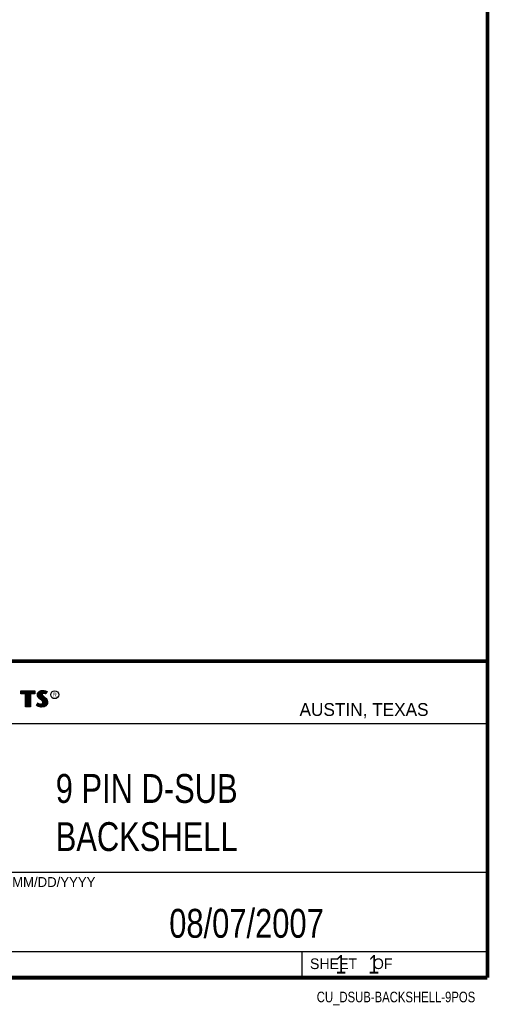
# Model space of a CAD drawing. Header units: inches. Extents: x 0.2 to 16.8, y 0.1 to 10.8.
# Tile 9 of 10: x 14.2 to 16.8, y 0.1 to 5.4. Entities that reach past the tile are written whole.
import ezdxf
from ezdxf.enums import TextEntityAlignment as Align

# ---------------------------------------------------------------- set-up
doc = ezdxf.new("R2010")
doc.units = ezdxf.units.IN
doc.header["$LTSCALE"] = 0.935
doc.header["$MEASUREMENT"] = 0
doc.layers.get('0').update_dxf_attribs({"linetype": 'CONTINUOUS'})
doc.styles.get("Standard").update_dxf_attribs({"font": 'txt', "width": 0.8})

msp = doc.modelspace()

# ---------------------------------------------------------------- linework, layer by layer
at = {"color": 2, "linetype": 'CONTINUOUS'}
for p, q in [((13.0652, 1.9695), (16.745, 1.9695)), ((16.745, 1.9695), (16.745, 0.2605)), ((14.2237, 1.8113), (14.3005, 1.8113)), ((14.2237, 1.795), (14.2237, 1.8113)), ((14.3005, 1.8113), (14.3005, 1.795)), ((14.3255, 1.8083), (14.3342, 1.8118)), ((14.3342, 1.8118), (14.3438, 1.8128)), ((14.3438, 1.8128), (14.3503, 1.8124)), ((14.3503, 1.8124), (14.3573, 1.8109)), ((14.2488, 1.795), (14.2237, 1.795)), ((14.2262, 1.8087), (14.2979, 1.8087)), ((14.2262, 1.7975), (14.2262, 1.8087)), ((14.2514, 1.7975), (14.2262, 1.7975)), ((14.2282, 1.7975), (14.2282, 1.8087)), ((14.2317, 1.7975), (14.2317, 1.8087)), ((14.2351, 1.7975), (14.2351, 1.8087)), ((14.2386, 1.7975), (14.2386, 1.8087)), ((14.2421, 1.7975), (14.2421, 1.8087)), ((14.2456, 1.7975), (14.2456, 1.8087)), ((14.2488, 1.724), (14.2488, 1.795)), ((14.249, 1.7975), (14.249, 1.8087)), ((14.2514, 1.7975), (14.2525, 1.8087)), ((14.2514, 1.7266), (14.2514, 1.7975)), ((14.256, 1.7266), (14.256, 1.8087)), ((14.2595, 1.7266), (14.2595, 1.8087)), ((14.2629, 1.7266), (14.2629, 1.8087)), ((14.2664, 1.7266), (14.2664, 1.8087)), ((14.2699, 1.7266), (14.2699, 1.8087)), ((14.2727, 1.7975), (14.2734, 1.8087)), ((14.2979, 1.7975), (14.2727, 1.7975)), ((14.2727, 1.7975), (14.2727, 1.7266)), ((14.3005, 1.795), (14.2753, 1.795)), ((14.2753, 1.795), (14.2753, 1.724)), ((14.2768, 1.7975), (14.2768, 1.8087)), ((14.2803, 1.7975), (14.2803, 1.8087)), ((14.2838, 1.7975), (14.2838, 1.8087)), ((14.2873, 1.7975), (14.2873, 1.8087)), ((14.2907, 1.7975), (14.2907, 1.8087)), ((14.2942, 1.7975), (14.2942, 1.8087)), ((14.2979, 1.8087), (14.2979, 1.7975)), ((14.3132, 1.7895), (14.3147, 1.797)), ((14.3138, 1.7838), (14.3132, 1.7895)), ((14.3158, 1.7787), (14.3138, 1.7838)), ((14.3147, 1.797), (14.3194, 1.8038)), ((14.3158, 1.7893), (14.3171, 1.796)), ((14.3163, 1.7844), (14.3158, 1.7893)), ((14.3185, 1.7748), (14.3158, 1.7787)), ((14.318, 1.7798), (14.3163, 1.7844)), ((14.3171, 1.796), (14.3212, 1.8021)), ((14.3204, 1.7764), (14.318, 1.7798)), ((14.3237, 1.7695), (14.3185, 1.7748)), ((14.3186, 1.7785), (14.3186, 1.7981)), ((14.3194, 1.8038), (14.3255, 1.8083)), ((14.3255, 1.7714), (14.3204, 1.7764)), ((14.3212, 1.8021), (14.3268, 1.8061)), ((14.322, 1.7748), (14.322, 1.8026)), ((14.3357, 1.7595), (14.3237, 1.7695)), ((14.3255, 1.7713), (14.3255, 1.8052)), ((14.3375, 1.7613), (14.3255, 1.7714)), ((14.3268, 1.8061), (14.3349, 1.8093)), ((14.329, 1.7684), (14.329, 1.807)), ((14.3325, 1.7655), (14.3325, 1.8084)), ((14.3349, 1.8093), (14.3439, 1.8103)), ((14.3396, 1.7556), (14.3357, 1.7595)), ((14.337, 1.7936), (14.3359, 1.8094)), ((14.3359, 1.7626), (14.3368, 1.7911)), ((14.337, 1.7936), (14.3368, 1.7911)), ((14.3368, 1.7911), (14.3376, 1.7874)), ((14.3387, 1.7962), (14.337, 1.7936)), ((14.3416, 1.7572), (14.3375, 1.7613)), ((14.3376, 1.7874), (14.3413, 1.7829)), ((14.3411, 1.7979), (14.3387, 1.7962)), ((14.3395, 1.7928), (14.3393, 1.7913)), ((14.3393, 1.7913), (14.3399, 1.7886)), ((14.3394, 1.7967), (14.3394, 1.8098)), ((14.3394, 1.7594), (14.3394, 1.7852)), ((14.3405, 1.7944), (14.3395, 1.7928)), ((14.3399, 1.7886), (14.3431, 1.7847)), ((14.3422, 1.7956), (14.3405, 1.7944)), ((14.3442, 1.7988), (14.3411, 1.7979)), ((14.3413, 1.7829), (14.3529, 1.7732)), ((14.3447, 1.7964), (14.3422, 1.7956)), ((14.3429, 1.7984), (14.3429, 1.8102)), ((14.3429, 1.7552), (14.3429, 1.7815)), ((14.3431, 1.7847), (14.3546, 1.7751)), ((14.3439, 1.8103), (14.3499, 1.8099)), ((14.3474, 1.7992), (14.3442, 1.7988)), ((14.3474, 1.7967), (14.3447, 1.7964)), ((14.3464, 1.7991), (14.3464, 1.8101)), ((14.3464, 1.7266), (14.3464, 1.7787)), ((14.3506, 1.799), (14.3474, 1.7992)), ((14.3503, 1.7965), (14.3474, 1.7967)), ((14.3498, 1.7991), (14.3498, 1.8099)), ((14.3498, 1.7271), (14.3498, 1.7758)), ((14.3499, 1.8099), (14.3567, 1.8085)), ((14.3548, 1.7956), (14.3503, 1.7965)), ((14.3554, 1.7981), (14.3506, 1.799)), ((14.3529, 1.7732), (14.356, 1.7701)), ((14.3533, 1.7985), (14.3533, 1.8092)), ((14.3533, 1.7293), (14.3533, 1.7728)), ((14.3546, 1.7751), (14.3578, 1.7719)), ((14.3572, 1.7949), (14.3548, 1.7956)), ((14.3583, 1.7972), (14.3554, 1.7981)), ((14.356, 1.7701), (14.359, 1.767)), ((14.3567, 1.8085), (14.3607, 1.807)), ((14.3568, 1.7976), (14.3568, 1.8084)), ((14.3568, 1.7306), (14.3568, 1.7693)), ((14.3596, 1.7934), (14.3572, 1.7949)), ((14.3573, 1.8109), (14.3617, 1.8094)), ((14.3578, 1.7719), (14.3609, 1.7686)), ((14.3586, 1.797), (14.3583, 1.7972)), ((14.3631, 1.806), (14.3586, 1.797)), ((14.359, 1.767), (14.3624, 1.7626)), ((14.3665, 1.8071), (14.3596, 1.7934)), ((14.3603, 1.8003), (14.3603, 1.8072)), ((14.3603, 1.7344), (14.3603, 1.7654)), ((14.3607, 1.807), (14.3631, 1.806)), ((14.3609, 1.7686), (14.3645, 1.764)), ((14.3617, 1.8094), (14.3665, 1.8071)), ((14.3624, 1.7626), (14.3649, 1.7576)), ((14.3645, 1.764), (14.3672, 1.7586)), ((14.3672, 1.7586), (14.3686, 1.7542)), ((14.2753, 1.724), (14.2488, 1.724)), ((14.2727, 1.7266), (14.2514, 1.7266)), ((14.3092, 1.7305), (14.317, 1.7449)), ((14.3141, 1.7272), (14.3092, 1.7305)), ((14.3125, 1.7314), (14.3178, 1.7412)), ((14.3153, 1.7295), (14.3125, 1.7314)), ((14.3189, 1.7253), (14.3141, 1.7272)), ((14.3151, 1.7296), (14.3151, 1.7361)), ((14.3197, 1.7277), (14.3153, 1.7295)), ((14.317, 1.7449), (14.3203, 1.7425)), ((14.3178, 1.7412), (14.319, 1.7404)), ((14.3186, 1.728), (14.319, 1.7404)), ((14.326, 1.7238), (14.3189, 1.7253)), ((14.319, 1.7404), (14.3226, 1.7385)), ((14.3264, 1.7263), (14.3197, 1.7277)), ((14.3203, 1.7425), (14.3236, 1.7409)), ((14.322, 1.7272), (14.322, 1.7387)), ((14.3226, 1.7385), (14.3274, 1.7369)), ((14.3236, 1.7409), (14.3279, 1.7394)), ((14.3255, 1.7264), (14.3255, 1.7376)), ((14.332, 1.7229), (14.326, 1.7238)), ((14.3322, 1.7254), (14.3264, 1.7263)), ((14.3274, 1.7369), (14.3318, 1.7364)), ((14.3279, 1.7394), (14.3318, 1.7389)), ((14.329, 1.7259), (14.329, 1.7367)), ((14.3318, 1.7389), (14.3354, 1.7392)), ((14.3318, 1.7364), (14.336, 1.7367)), ((14.3363, 1.7227), (14.332, 1.7229)), ((14.3362, 1.7253), (14.3322, 1.7254)), ((14.3325, 1.7254), (14.3325, 1.7363)), ((14.3354, 1.7392), (14.3381, 1.7403)), ((14.3359, 1.7252), (14.3359, 1.7367)), ((14.336, 1.7367), (14.3393, 1.738)), ((14.3492, 1.727), (14.3362, 1.7253)), ((14.35, 1.7245), (14.3363, 1.7227)), ((14.3381, 1.7403), (14.3407, 1.7421)), ((14.3393, 1.738), (14.3426, 1.7403)), ((14.3394, 1.7257), (14.3394, 1.7381)), ((14.3419, 1.752), (14.3396, 1.7556)), ((14.3407, 1.7421), (14.3422, 1.7445)), ((14.3442, 1.753), (14.3416, 1.7572)), ((14.3429, 1.7482), (14.3419, 1.752)), ((14.3422, 1.7445), (14.3429, 1.7482)), ((14.3426, 1.7403), (14.3446, 1.7435)), ((14.3429, 1.7262), (14.3429, 1.7405)), ((14.3455, 1.7483), (14.3442, 1.753)), ((14.3446, 1.7435), (14.3455, 1.7483)), ((14.358, 1.7319), (14.3492, 1.727)), ((14.3596, 1.7299), (14.35, 1.7245)), ((14.3631, 1.7376), (14.358, 1.7319)), ((14.3653, 1.7362), (14.3596, 1.7299)), ((14.3657, 1.7434), (14.3631, 1.7376)), ((14.3637, 1.7383), (14.3649, 1.7576)), ((14.3649, 1.7576), (14.3661, 1.7537)), ((14.3681, 1.7427), (14.3653, 1.7362)), ((14.3665, 1.7485), (14.3657, 1.7434)), ((14.3661, 1.7537), (14.3665, 1.7485)), ((14.369, 1.7484), (14.3681, 1.7427)), ((14.3686, 1.7542), (14.369, 1.7484)), ((13.0653, 1.6329), (16.75, 1.6329)), ((13.0652, 0.8295), (16.745, 0.8295)), ((13.0652, 0.4005), (16.745, 0.4005)), ((15.745, 0.4005), (15.745, 0.2605)), ((13.0652, 0.2605), (16.745, 0.2605)), ((15.7462, 0.2607), (16.7462, 0.2607)), ((15.7462, 0.2607), (15.7462, 0.2602)), ((15.7462, 0.2602), (16.7462, 0.2602)), ((16.7462, 0.2607), (16.7462, 0.2602))]:
    msp.add_line(p, q, dxfattribs=at)
at = {"color": 7, "linetype": 'CONTINUOUS', "const_width": 0.02}
for points in [[(16.75, 0.2586), (16.75, 10.7586)], [(11.4718, 1.9702), (16.75, 1.9707)], [(0.25, 0.2586), (16.75, 0.2586)]]:
    msp.add_lwpolyline(points, dxfattribs=at)
at = {"color": 2, "linetype": 'CONTINUOUS'}
msp.add_circle((14.4074, 1.7896), 0.0215, dxfattribs=at)

# ---------------------------------------------------------------- texts
for s, height, p in [('R', 0.0217, (14.3971, 1.7782)), ('AUSTIN, TEXAS', 0.069617, (15.7327, 1.6745)), ('MM/DD/YYYY', 0.05325, (14.1765, 0.7494)), ('SHEET    OF', 0.057262, (15.7892, 0.3052))]:
    msp.add_text(s, height=height, dxfattribs=at).set_placement(p)
at = {"color": 2, "linetype": 'CONTINUOUS', "width": 0.8}
msp.add_text('CU_DSUB-BACKSHELL-9POS', height=0.057262, dxfattribs=at).set_placement((16.6837, 0.1254), align=Align.RIGHT)
at = {"color": 7, "linetype": 'CONTINUOUS'}
for s, insert, char_height, width, attachment_point in [('9 PIN D-SUB\\PBACKSHELL', (14.9051, 1.3603), 0.15625, 1.375, 2), ('08/07/2007 ', (15.4455, 0.6307), 0.15625, 1.375, 2), ('    1    1', (15.8075, 0.3805), 0.1, 0.8, 1)]:
    msp.add_mtext(s, dxfattribs=dict(at, insert=insert, char_height=char_height, width=width, attachment_point=attachment_point))

doc.saveas('drawing.dxf')
